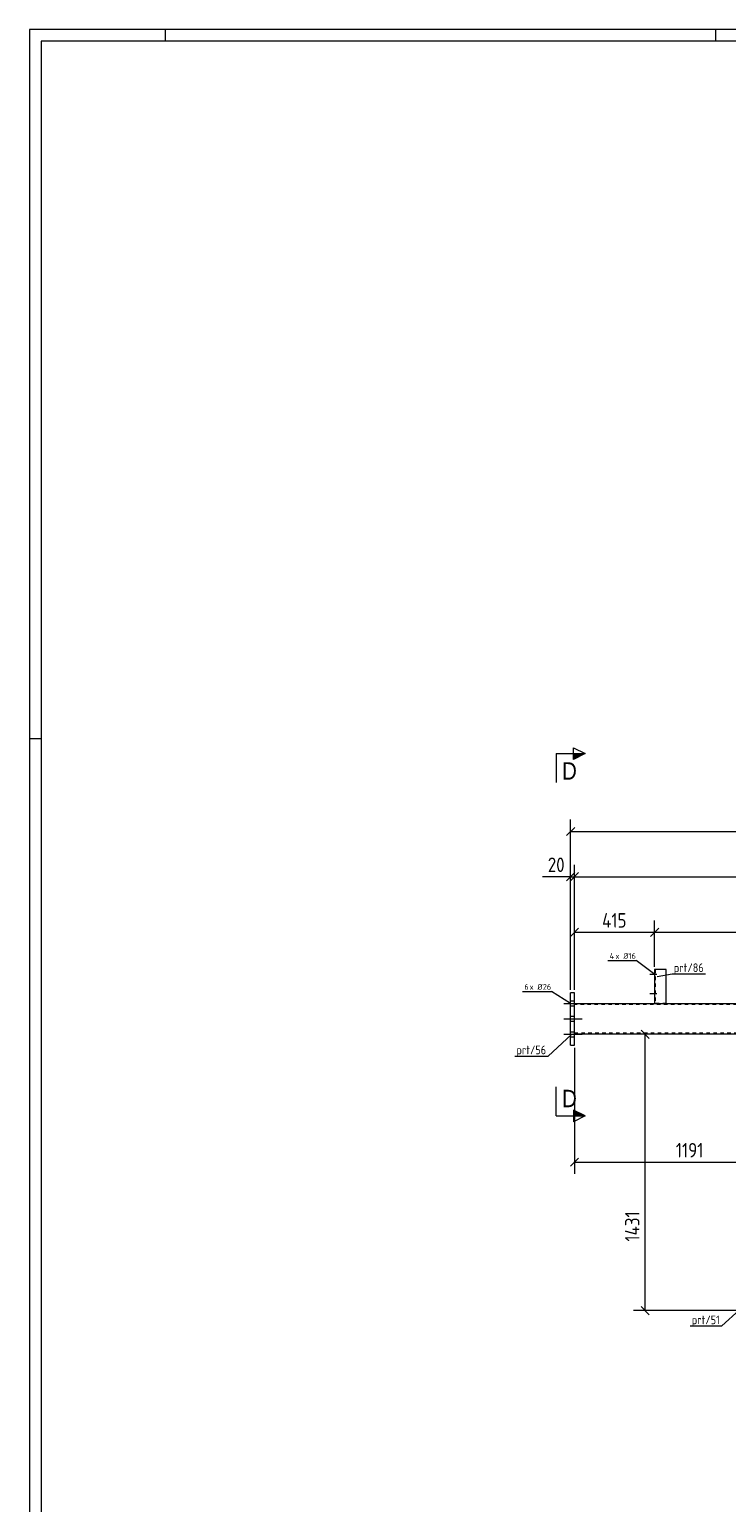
# Model space of a CAD drawing. Header units: millimetres. Extents: x 1 to 1188, y 1 to 840.
# Tile 2 of 6: x 1 to 242, y 331 to 840. Entities that reach past the tile are written whole.
import ezdxf

# ---------------------------------------------------------------- set-up
doc = ezdxf.new("R2010")
doc.units = ezdxf.units.MM
doc.header["$LTSCALE"] = 0.6
doc.linetypes.add('XKITLINE00', pattern=[0])
doc.linetypes.add('XKITLINE02', pattern=[4, 2, -2])
for name, color, linetype, lineweight in [('Bolt', 7, 'Continuous', 0), ('BoltMark', 3, 'Continuous', 0), ('DrawingSheet', 5, 'Continuous', 0), ('Part', 2, 'Continuous', 0), ('PartMark', 3, 'Continuous', 0), ('Section', 6, 'Continuous', 0), ('Z-DIMENSIONS', 1, 'Continuous', 0)]:
    doc.layers.add(name, color=color, linetype=linetype, lineweight=lineweight)
doc.styles.add('ARIAL', font='ARIAL.TTF')
doc.styles.add('ISOCPEUR', font='ISOCPEUR.TTF')

msp = doc.modelspace()

# ---------------------------------------------------------------- hatches: boundary and pattern name
at = {"layer": 'Section'}
for points in [[(188.87, 589.95), (192.87, 589.95), (188.87, 587.95)], [(188.87, 466.84), (192.87, 464.84), (188.87, 464.84)]]:
    msp.add_hatch(color=6, dxfattribs=at).paths.add_polyline_path(points, flags=17)

# ---------------------------------------------------------------- linework, layer by layer
at = {"layer": 'Bolt', "color": 3, "linetype": 'XKITLINE00', "lineweight": 0}
for p, q in [((217.08, 514.22), (216.88, 514.22)), ((217.08, 514.22), (216.88, 514.22)), ((217.58, 513.69), (215.21, 513.69)), ((217.58, 513.69), (215.21, 513.69)), ((217.08, 513.15), (216.88, 513.15)), ((217.08, 513.15), (216.88, 513.15)), ((185.54, 503.69), (191.87, 503.69)), ((185.54, 503.69), (191.87, 503.69)), ((187.87, 504.55), (189.2, 504.55)), ((187.87, 504.55), (189.2, 504.55)), ((217.58, 507.02), (215.21, 507.02)), ((217.58, 507.02), (215.21, 507.02)), ((217.08, 507.55), (216.88, 507.55)), ((217.08, 507.55), (216.88, 507.55)), ((217.08, 506.49), (216.88, 506.49)), ((217.08, 506.49), (216.88, 506.49)), ((187.87, 502.82), (189.2, 502.82)), ((187.87, 502.82), (189.2, 502.82)), ((187.87, 499.22), (189.2, 499.22)), ((187.87, 499.22), (189.2, 499.22)), ((185.54, 498.35), (191.87, 498.35)), ((185.54, 498.35), (191.87, 498.35)), ((187.87, 497.49), (189.2, 497.49)), ((187.87, 497.49), (189.2, 497.49)), ((187.87, 493.89), (189.2, 493.89)), ((187.87, 493.89), (189.2, 493.89)), ((185.54, 493.02), (191.87, 493.02)), ((185.54, 493.02), (191.87, 493.02)), ((187.87, 492.15), (189.2, 492.15)), ((187.87, 492.15), (189.2, 492.15))]:
    msp.add_line(p, q, dxfattribs=at)
at = {"layer": 'BoltMark', "color": 4, "linetype": 'XKITLINE00', "lineweight": 0}
for p, q in [((200.75, 518.45), (210.55, 518.45)), ((216.91, 513.69), (210.55, 518.45)), ((171.29, 507.78), (181.25, 507.78)), ((187.87, 503.69), (181.25, 507.78))]:
    msp.add_line(p, q, dxfattribs=at)
at = {"layer": 'DrawingSheet', "color": 2, "linetype": 'XKITLINE00', "lineweight": 0}
for p, q in [((1188, 840), (1, 840)), ((1, 840), (1, 1)), ((48, 836), (48, 840)), ((238, 836), (238, 840)), ((5, 595), (1, 595))]:
    msp.add_line(p, q, dxfattribs=at)
at = {"layer": 'DrawingSheet', "color": 3, "linetype": 'XKITLINE00', "lineweight": 0}
for p, q in [((1184, 836), (5, 836)), ((5, 836), (5, 5))]:
    msp.add_line(p, q, dxfattribs=at)
at = {"layer": 'Part', "color": 2, "linetype": 'XKITLINE00', "lineweight": 0}
for p, q in [((216.88, 515.35), (216.88, 503.69)), ((220.88, 515.35), (216.88, 515.35)), ((220.88, 503.69), (220.88, 515.35)), ((187.87, 489.29), (187.87, 507.35)), ((189.2, 507.35), (187.87, 507.35)), ((189.2, 489.29), (189.2, 507.35)), ((189.2, 503.69), (970.17, 503.69)), ((187.87, 489.29), (189.2, 489.29)), ((967.9, 493.02), (189.2, 493.02))]:
    msp.add_line(p, q, dxfattribs=at)
at = {"layer": 'Part', "color": 7, "linetype": 'XKITLINE02', "lineweight": 0}
for p, q in [((217.08, 515.35), (217.08, 503.69)), ((189.2, 493.02), (189.2, 503.69)), ((220.88, 503.69), (216.88, 503.69)), ((216.88, 503.69), (216.88, 503.69)), ((220.88, 503.69), (220.88, 503.69)), ((970.09, 503.35), (189.2, 503.35)), ((967.97, 493.35), (189.2, 493.35))]:
    msp.add_line(p, q, dxfattribs=at)
at = {"layer": 'PartMark', "color": 7, "linetype": 'XKITLINE00', "lineweight": 0}
for p, q in [((217.7, 513), (222.89, 513.9)), ((222.89, 513.9), (234.4, 513.9)), ((188.16, 492.93), (180.06, 485.51)), ((168.55, 485.51), (180.06, 485.51)), ((246.15, 397.89), (240.09, 392.29)), ((229.09, 392.29), (240.09, 392.29))]:
    msp.add_line(p, q, dxfattribs=at)
at = {"layer": 'Section', "color": 6, "linetype": 'XKITLINE00', "lineweight": 0}
for p, q in [((188.87, 587.95), (188.87, 591.95)), ((188.87, 591.95), (192.87, 589.95)), ((182.87, 589.95), (182.87, 579.95)), ((182.87, 589.95), (192.87, 589.95)), ((192.87, 589.95), (188.87, 587.95)), ((182.87, 464.84), (182.87, 474.84)), ((182.87, 464.84), (192.87, 464.84)), ((192.87, 464.84), (188.87, 466.84)), ((188.87, 466.84), (188.87, 462.84)), ((192.87, 464.84), (188.87, 462.84))]:
    msp.add_line(p, q, dxfattribs=at)
at = {"layer": 'Z-DIMENSIONS', "color": 7, "linetype": 'XKITLINE00', "lineweight": 0}
for p, q in [((187.87, 508.35), (187.87, 567.14)), ((189.28, 564.45), (186.46, 561.62)), ((187.87, 563.04), (970.18, 563.04)), ((187.87, 508.35), (187.87, 551.54)), ((189.2, 508.35), (189.2, 551.54)), ((189.2, 508.35), (189.2, 551.54)), ((187.87, 547.44), (178.1, 547.44)), ((187.87, 547.44), (178.1, 547.44)), ((189.28, 548.86), (186.46, 546.03)), ((190.62, 548.86), (187.79, 546.03)), ((190.62, 548.86), (187.79, 546.03)), ((187.87, 547.44), (189.2, 547.44)), ((189.2, 547.44), (970.17, 547.44)), ((190.62, 529.67), (187.79, 526.84)), ((189.2, 508.35), (189.2, 532.35)), ((218.29, 529.67), (215.46, 526.84)), ((218.29, 529.67), (215.46, 526.84)), ((216.88, 516.35), (216.88, 532.35)), ((216.88, 516.35), (216.88, 532.35)), ((189.2, 528.25), (216.88, 528.25)), ((216.88, 528.25), (310.21, 528.25)), ((212.2, 494.43), (215.03, 491.61)), ((923.67, 493.02), (209.52, 493.02)), ((213.62, 397.59), (213.62, 493.02)), ((189.2, 488.29), (189.2, 444.88)), ((190.62, 450.29), (187.79, 447.46)), ((189.2, 448.88), (268.63, 448.88)), ((247.35, 397.59), (209.52, 397.59)), ((212.2, 399.01), (215.03, 396.18))]:
    msp.add_line(p, q, dxfattribs=at)
at = {"layer": 'Z-DIMENSIONS', "color": 3}
for p in [(187.87, 563.04), (187.87, 547.44), (189.2, 547.44), (189.2, 547.44), (189.2, 528.25), (216.88, 528.25), (216.88, 528.25), (213.62, 493.02), (189.2, 448.88), (213.62, 397.59)]:
    msp.add_point(p, dxfattribs=at)

# ---------------------------------------------------------------- texts
at = {"layer": 'BoltMark', "color": 4, "style": 'ISOCPEUR', "width": 0.85}
for s, p in [('4', (201.35, 519.05)), ('x Ø', (203.33, 519.05)), ('16', (207.88, 519.05)), ('6', (171.89, 508.38)), ('x Ø', (173.7, 508.38)), ('26', (178.25, 508.38))]:
    msp.add_text(s, height=2, dxfattribs=at).set_placement(p)
at = {"layer": 'PartMark', "color": 3, "style": 'ISOCPEUR', "width": 0.85}
for s, p in [('prt/86', (223.49, 514.5)), ('prt/56', (169.15, 486.11)), ('prt/51', (229.69, 392.89))]:
    msp.add_text(s, height=3, dxfattribs=at).set_placement(p)
at = {"layer": 'Section', "color": 6, "style": 'ARIAL', "width": 0.85}
for p in [(184.87, 580.95), (184.87, 467.84)]:
    msp.add_text('D', height=6, dxfattribs=at).set_placement(p)
at = {"layer": 'Z-DIMENSIONS', "color": 3, "style": 'ISOCPEUR', "width": 0.85}
for s, p in [('20', (179.98, 549.04)), ('415', (198.74, 529.85)), ('1191', (224.19, 450.48))]:
    msp.add_text(s, height=5, dxfattribs=at).set_placement(p)
msp.add_text('1431', height=5, rotation=90.0002, dxfattribs=at).set_placement((211.66, 421.43))

doc.saveas('drawing.dxf')
